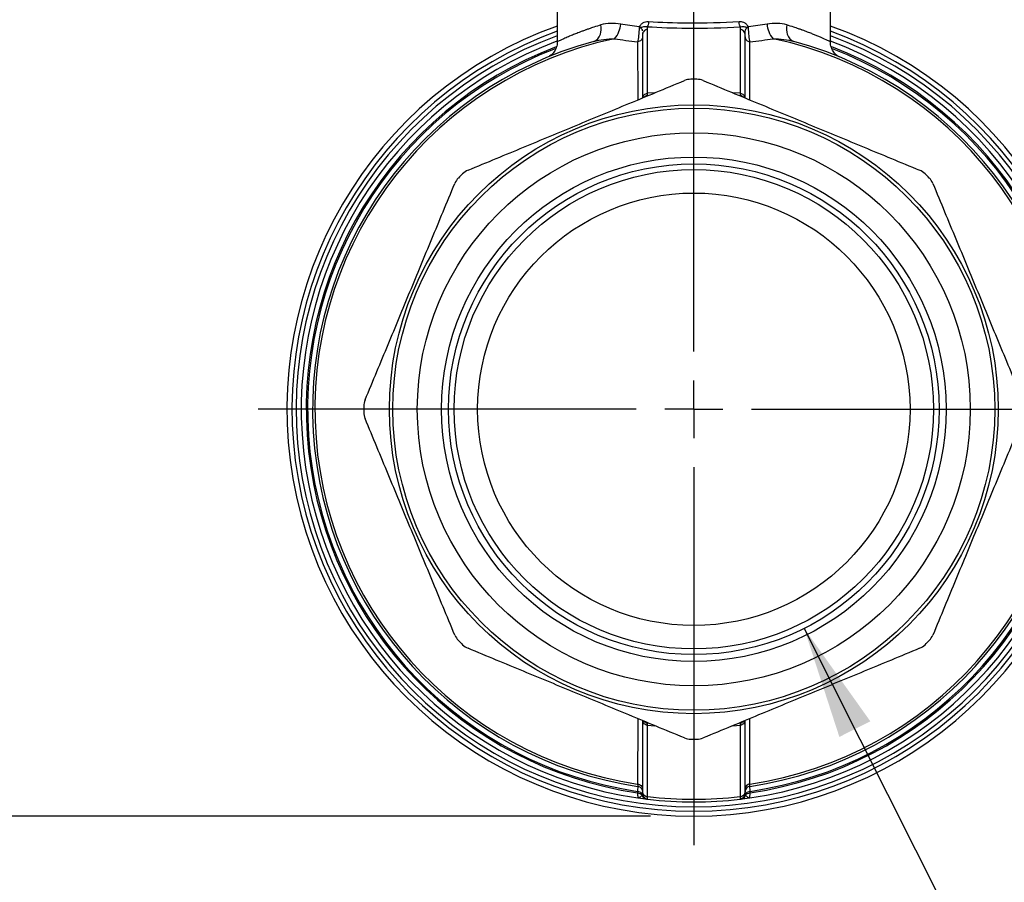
# Model space of a CAD drawing. Header units: inches. Extents: x 0.7 to 32.2, y 0.7 to 24.8.
# Tile 9 of 18: x 22 to 25.4, y 5.9 to 8.9. Entities that reach past the tile are written whole.
import ezdxf

# ---------------------------------------------------------------- set-up
doc = ezdxf.new("R2010")
doc.units = ezdxf.units.IN
doc.header["$LTSCALE"] = 3
doc.header["$MEASUREMENT"] = 0
doc.linetypes.add('SLD-Center', pattern=[0.75, 0.6, -0.05, 0.05, -0.05])
doc.linetypes.add('SLD-Solid', pattern=[0])
doc.layers.add('CENTER', color=40, linetype='SLD-Center')
doc.layers.add('DIMENSIONS', color=140, linetype='SLD-Solid', lineweight=25)
doc.styles.add('SLDTEXTSTYLE0', font='TXT', dxfattribs={"width": 0.7})
doc.dimstyles.new('SLDDIMSTYLE1', dxfattribs={"dimtxt": 0.254883, "dimasz": 0.39, "dimexe": 0, "dimexo": 0.0625, "dimgap": 0.063721, "dimtad": 0, "dimtih": 1, "dimtoh": 1, "dimrnd": 1e-09, "dimzin": 12, "dimdsep": 46, "dimtxsty": 'SLDTEXTSTYLE0', "dimsah": 1, "dimcen": 0.09, "dimadec": 0, "dimazin": 3, "dimtfac": 1, "dimtofl": 0, "dimtmove": 0, "dimatfit": 3, "dimfxl": 0, "dimfrac": 2, "dimtolj": 1, "dimtzin": 12, "dimarcsym": 0})
doc.dimstyles.new('SLDDIMSTYLE2', dxfattribs={"dimtxt": 0.254883, "dimasz": 0.39, "dimexe": 0, "dimexo": 0.0625, "dimgap": 0.063721, "dimtad": 0, "dimtih": 1, "dimtoh": 1, "dimrnd": 1e-09, "dimzin": 4, "dimdsep": 46, "dimtxsty": 'SLDTEXTSTYLE0', "dimsah": 1, "dimcen": 0.09, "dimadec": 0, "dimazin": 1, "dimtfac": 1, "dimtofl": 0, "dimtmove": 0, "dimatfit": 3, "dimfxl": 0, "dimfrac": 2, "dimtolj": 1, "dimtzin": 12, "dimarcsym": 0})
doc.dimstyles.new('SLDDIMSTYLE4', dxfattribs={"dimtxt": 0.254883, "dimasz": 0.39, "dimexe": 0, "dimexo": 0.0625, "dimgap": 0.063721, "dimtad": 0, "dimtih": 1, "dimtoh": 1, "dimrnd": 1e-09, "dimzin": 12, "dimdsep": 46, "dimtxsty": 'SLDTEXTSTYLE0', "dimsah": 1, "dimcen": 0, "dimadec": 0, "dimazin": 3, "dimtfac": 1, "dimtofl": 0, "dimtmove": 0, "dimatfit": 3, "dimfxl": 0, "dimfrac": 2, "dimtolj": 1, "dimtzin": 12, "dimarcsym": 0})

# ---------------------------------------------------------------- blocks, each defined once
blk = doc.blocks.new('_D_4')
at = {"layer": 'DIMENSIONS'}
for p, q in [((18.0689, 10.5912), (18.0689, 13.4034)), ((25.7066, 7.707), (25.7066, 13.4034)), ((18.0689, 13.0284), (21.0576, 13.0284)), ((21.403, 13.0284), (21.3174, 13.0284)), ((21.3174, 13.0284), (21.3174, 12.6233)), ((22.3725, 13.0284), (22.4581, 13.0284)), ((22.4581, 13.0284), (22.4581, 12.6233)), ((25.7066, 13.0284), (22.7179, 13.0284)), ((21.3174, 12.6233), (21.403, 12.6233)), ((22.4581, 12.6233), (22.3725, 12.6233))]:
    blk.add_line(p, q, dxfattribs=at)
for points in [[(18.0689, 13.0284), (18.4589, 12.9684), (18.4589, 13.0884)], [(25.7066, 13.0284), (25.3166, 13.0884), (25.3166, 12.9684)]]:
    blk.add_solid(points, dxfattribs=at)
at = {"layer": 'DIMENSIONS', "char_height": 0.25, "attachment_point": 1, "style": 'SLDTEXTSTYLE0'}
for s, insert in [('7.64', (21.509, 13.4077)), ('194.0', (21.403, 12.9456))]:
    blk.add_mtext(s, dxfattribs=dict(at, insert=insert))
blk = doc.blocks.new('_D_5')
at = {"layer": 'DIMENSIONS'}
for p, q in [((18.0248, 10.6542), (16.5127, 10.6542)), ((16.8877, 10.6542), (16.8877, 8.864)), ((16.403, 8.4019), (16.3174, 8.4019)), ((16.3174, 8.4019), (16.3174, 7.9968)), ((17.3725, 8.4019), (17.458, 8.4019)), ((17.458, 8.4019), (17.458, 7.9968)), ((16.3174, 7.9968), (16.403, 7.9968)), ((17.458, 7.9968), (17.3725, 7.9968)), ((16.8877, 6.1495), (16.8877, 7.9397)), ((24.1491, 6.1495), (16.5127, 6.1495))]:
    blk.add_line(p, q, dxfattribs=at)
for points in [[(16.8877, 10.6542), (16.8277, 10.2642), (16.9477, 10.2642)], [(16.8877, 6.1495), (16.9477, 6.5395), (16.8277, 6.5395)]]:
    blk.add_solid(points, dxfattribs=at)
at = {"layer": 'DIMENSIONS', "char_height": 0.25, "attachment_point": 1, "style": 'SLDTEXTSTYLE0'}
for s, insert in [('4.50', (16.509, 8.7812)), ('114.4', (16.403, 8.319))]:
    blk.add_mtext(s, dxfattribs=dict(at, insert=insert))
blk = doc.blocks.new('_D_7')
at = {"layer": 'DIMENSIONS'}
for p, q in [((24.6809, 6.7989), (25.4971, 5.1777)), ((25.4971, 5.1777), (26.8455, 5.1777))]:
    blk.add_line(p, q, dxfattribs=at)
blk.add_solid([(24.6809, 6.7989), (24.8027, 6.4235), (24.9098, 6.4775)], dxfattribs=at)
at = {"layer": 'DIMENSIONS', "char_height": 0.25, "attachment_point": 1, "style": 'SLDTEXTSTYLE0'}
for s, insert in [('1-1/2" NPT', (26.7543, 5.7025)), ('FEMALE', (27.033, 5.2974)), ('INLET / OUTLET', (26.3409, 4.8923))]:
    blk.add_mtext(s, dxfattribs=dict(at, insert=insert))
blk = doc.blocks.new('SW_CENTERMARKSYMBOL_0')
at = {"layer": 'CENTER', "color": 0}
for p, q in [((0, 0.2), (0, 1.5075)), ((0, 0), (0, 0.1)), ((-0.2, 0), (-1.5075, 0)), ((0, 0), (-0.1, 0)), ((0, 0), (0, -0.1)), ((0, 0), (0.1, 0)), ((0.2, 0), (1.5075, 0)), ((0, -0.2), (0, -1.5075))]:
    blk.add_line(p, q, dxfattribs=at)

msp = doc.modelspace()

# ---------------------------------------------------------------- linework, layer by layer
for p, q in [((24.7716, 8.8266), (24.7716, 8.9618)), ((23.8267, 8.9354), (23.8267, 8.8266)), ((24.1214, 8.8589), (24.122, 8.8543)), ((24.1393, 8.6503), (24.1393, 8.8713)), ((24.4589, 8.8713), (24.4589, 8.6503)), ((24.1048, 8.8285), (24.1053, 8.6273)), ((24.122, 8.8543), (24.122, 8.6334)), ((24.4763, 8.6334), (24.4763, 8.8543)), ((24.4929, 8.6273), (24.4934, 8.8285)), ((24.1642, 8.6517), (24.1393, 8.6503)), ((24.4589, 8.6503), (24.434, 8.6517)), ((24.1053, 6.4867), (24.1048, 6.2605)), ((24.122, 6.4807), (24.122, 6.233)), ((24.4763, 6.233), (24.4763, 6.4807)), ((24.4934, 6.2605), (24.4929, 6.4867)), ((24.1393, 6.216), (24.1393, 6.4637)), ((24.1393, 6.4637), (24.1642, 6.4623)), ((24.434, 6.4623), (24.4589, 6.4637)), ((24.4589, 6.4637), (24.4589, 6.216)), ((24.1043, 6.2351), (24.1043, 6.2303)), ((24.4939, 6.2303), (24.4939, 6.2351)), ((24.122, 6.233), (24.122, 6.2277)), ((24.1322, 6.2101), (24.139, 6.2082)), ((24.1356, 6.2086), (24.1369, 6.2085)), ((24.1393, 6.2082), (24.1393, 6.2087)), ((24.4589, 6.2087), (24.4589, 6.2082)), ((24.4592, 6.2082), (24.466, 6.2101)), ((24.4593, 6.2082), (24.46, 6.2083)), ((24.4613, 6.2085), (24.4626, 6.2086)), ((24.4763, 6.2277), (24.4763, 6.233))]:
    msp.add_line(p, q)
for radius in [1.0531, 1.0413, 0.9567, 0.8726, 0.8488, 0.8292, 0.748]:
    msp.add_circle((24.2991, 7.557), radius)
for centre, radius, start, end in [((24.2991, 7.557), 1.4075, 109.6129, 270), ((24.2991, 7.557), 1.3902, 109.8672, 270), ((24.0735, 8.8115), 0.0778, 58.7704, 61.5879), ((24.2991, 7.557), 1.4075, 270, 70.3871), ((24.2991, 7.557), 1.3902, 270, 70.1328), ((24.5247, 8.8115), 0.0778, 118.4121, 121.2296), ((24.2991, 7.557), 1.3756, 110.0874, 270), ((24.2991, 7.557), 1.3583, 110.405, 261.7868), ((24.2991, 7.557), 1.3189, 105.2063, 261.5435), ((24.2991, 7.557), 1.311, 102.0692, 261.4758), ((24.2991, 7.557), 1.3756, 270, 69.9126), ((24.2991, 7.557), 1.3189, 278.4565, 74.7937), ((24.2991, 7.557), 1.3583, 278.2132, 69.6456), ((24.2991, 7.557), 1.311, 278.5242, 77.9308), ((24.2991, 7.557), 1.341, 110.8278, 261.646), ((24.2991, 7.557), 1.3362, 111.0489, 261.6162), ((24.2991, 7.557), 1.341, 278.354, 69.1562), ((24.2991, 7.557), 1.3362, 278.3838, 68.9778), ((24.2991, 7.557), 1.1417, 89.4864, 90.5136), ((24.2991, 7.557), 1.1417, 134.4864, 135.5136), ((24.2991, 7.557), 1.1417, 44.4864, 45.5136), ((24.2991, 7.557), 1.1417, 179.4864, 180.5136), ((24.2991, 7.557), 1.1417, 224.4864, 225.5136), ((24.2991, 7.557), 1.1417, 314.4864, 315.5136), ((24.2991, 7.557), 1.1417, 269.4864, 270.5136)]:
    msp.add_arc(centre, radius, start, end)
for centre, major_axis, ratio, start_param, end_param in [((24.0804, 6.2155), (0.0589, -0.0073), 0.000905, 5.993391, 6.085604), ((24.5183, 6.2155), (0.0594, 0.0073), 0.000902, 3.338353, 3.430156)]:
    msp.add_ellipse(centre, major_axis=major_axis, ratio=ratio, start_param=start_param, end_param=end_param)
for points in [[(24.046, 8.889), (24.022, 8.8934), (23.9985, 8.893), (23.9779, 8.8867)], [(24.6204, 8.8867), (24.5998, 8.893), (24.5763, 8.8934), (24.5523, 8.889)], [(24.1101, 8.88), (24.0878, 8.8824), (24.0663, 8.8854), (24.046, 8.889)], [(24.1101, 8.8781), (24.1094, 8.8577), (24.1072, 8.8386), (24.1048, 8.8285)], [(24.1106, 8.88), (24.1104, 8.88), (24.1103, 8.88), (24.1101, 8.88)], [(24.1126, 8.878), (24.1132, 8.878), (24.1135, 8.8781), (24.1139, 8.8781)], [(24.1393, 8.8713), (24.1393, 8.8744), (24.1392, 8.8775), (24.1382, 8.8805)], [(24.4601, 8.8805), (24.4591, 8.8775), (24.4589, 8.8744), (24.4589, 8.8713)], [(24.4844, 8.8781), (24.4848, 8.8781), (24.485, 8.878), (24.4856, 8.878)], [(24.4877, 8.88), (24.4878, 8.88), (24.488, 8.88), (24.4881, 8.88)], [(24.5523, 8.889), (24.532, 8.8854), (24.5105, 8.8824), (24.4881, 8.88)], [(24.4934, 8.8285), (24.4922, 8.8335), (24.4899, 8.8478), (24.4885, 8.8679), (24.4882, 8.8781)], [(23.9532, 8.8297), (23.9754, 8.8358), (24, 8.8387), (24.025, 8.839)], [(24.025, 8.839), (24.0501, 8.8346), (24.077, 8.8312), (24.1048, 8.8285)], [(24.4763, 8.8454), (24.4763, 8.8413), (24.4798, 8.8331), (24.4887, 8.829), (24.4934, 8.8285)], [(24.4934, 8.8285), (24.5213, 8.8312), (24.5481, 8.8346), (24.5732, 8.839)], [(24.5732, 8.839), (24.5983, 8.8387), (24.6229, 8.8358), (24.6451, 8.8297)], [(24.2889, 8.6987), (24.2812, 8.6986), (24.2738, 8.6971), (24.2668, 8.6942)], [(24.3314, 8.6942), (24.3245, 8.6971), (24.317, 8.6986), (24.3094, 8.6987)], [(24.1393, 8.6433), (24.1393, 8.6445), (24.1393, 8.6469), (24.1393, 8.6503)], [(24.4589, 8.6503), (24.459, 8.6469), (24.459, 8.6445), (24.4589, 8.6433)], [(23.5178, 8.384), (23.5109, 8.3811), (23.5045, 8.3769), (23.4991, 8.3716)], [(25.0992, 8.3716), (25.0937, 8.3769), (25.0873, 8.3811), (25.0804, 8.384)], [(23.4846, 8.3571), (23.4792, 8.3516), (23.475, 8.3452), (23.4722, 8.3383)], [(25.1261, 8.3383), (25.1232, 8.3452), (25.119, 8.3516), (25.1137, 8.3571)], [(23.1619, 7.5893), (23.1591, 7.5824), (23.1575, 7.5749), (23.1574, 7.5673)], [(23.1574, 7.5468), (23.1575, 7.5391), (23.1591, 7.5317), (23.1619, 7.5247)], [(23.4722, 6.7757), (23.475, 6.7688), (23.4792, 6.7624), (23.4846, 6.757)], [(25.1137, 6.757), (25.119, 6.7624), (25.1232, 6.7688), (25.1261, 6.7757)], [(23.4991, 6.7425), (23.5045, 6.7371), (23.5109, 6.7329), (23.5178, 6.7301)], [(25.0804, 6.7301), (25.0873, 6.7329), (25.0937, 6.7371), (25.0992, 6.7425)], [(24.1393, 6.4637), (24.1393, 6.4672), (24.1393, 6.4696), (24.1393, 6.4707)], [(24.4589, 6.4707), (24.459, 6.4696), (24.459, 6.4672), (24.4589, 6.4637)], [(24.2668, 6.4198), (24.2738, 6.417), (24.2812, 6.4154), (24.2889, 6.4153)], [(24.3094, 6.4153), (24.317, 6.4154), (24.3245, 6.417), (24.3314, 6.4198)], [(24.1052, 6.2525), (24.1052, 6.2525), (24.1048, 6.246), (24.1043, 6.2351)], [(24.1048, 6.2605), (24.1095, 6.26), (24.1184, 6.2559), (24.122, 6.2477), (24.122, 6.2437)], [(24.1048, 6.2605), (24.105, 6.2553), (24.1052, 6.2525), (24.1052, 6.2525)], [(24.1052, 6.2525), (24.1098, 6.2518), (24.1185, 6.247), (24.122, 6.2377), (24.122, 6.233)], [(24.4934, 6.2605), (24.4888, 6.26), (24.4799, 6.2559), (24.4763, 6.2477), (24.4763, 6.2437)], [(24.4931, 6.2525), (24.4931, 6.2525), (24.4932, 6.2553), (24.4934, 6.2605)], [(24.4939, 6.2351), (24.4934, 6.246), (24.4931, 6.2525), (24.4931, 6.2525)], [(24.1214, 6.2246), (24.1211, 6.2238), (24.1207, 6.2231), (24.1201, 6.2223)], [(24.1356, 6.2086), (24.1285, 6.2095), (24.1222, 6.2151), (24.1201, 6.2223)], [(24.122, 6.2277), (24.122, 6.2267), (24.1218, 6.2255), (24.1214, 6.2246)], [(24.1393, 6.216), (24.1346, 6.2165), (24.1256, 6.2206), (24.122, 6.2288), (24.122, 6.233)], [(24.1322, 6.2101), (24.1341, 6.2092), (24.1361, 6.2086), (24.1382, 6.2083)], [(24.4589, 6.216), (24.3529, 6.2036), (24.2454, 6.2036), (24.1393, 6.216)], [(24.1393, 6.2082), (24.2454, 6.1956), (24.3529, 6.1956), (24.4589, 6.2082)], [(24.4763, 6.233), (24.4763, 6.2288), (24.4727, 6.2206), (24.4637, 6.2165), (24.4589, 6.216)], [(24.4768, 6.2246), (24.4762, 6.2204), (24.4721, 6.2126), (24.4642, 6.2088), (24.46, 6.2083)], [(24.4781, 6.2223), (24.4761, 6.2151), (24.4697, 6.2095), (24.4626, 6.2086)], [(24.4781, 6.2223), (24.4776, 6.2231), (24.4771, 6.2238), (24.4768, 6.2246)]]:
    msp.add_open_spline(points, degree=3)
for points, knots in [([(24.1424, 8.8974), (24.1352, 8.8979), (24.1242, 8.8955), (24.115, 8.8874), (24.1121, 8.883), (24.1112, 8.8813), (24.1108, 8.8804), (24.1106, 8.88)], [-0.1058145, -0.1058145, -0.1058145, -0.1058145, -0.0453491, -0.0151164, -0.0075582, -0.0037791, 0, 0, 0, 0]), ([(24.1424, 8.8974), (24.1422, 8.8936), (24.1411, 8.8868), (24.1391, 8.882), (24.1382, 8.8805)], [0, 0, 0, 0, 0.571429, 1, 1, 1, 1]), ([(24.4559, 8.8974), (24.3986, 8.8936), (24.2911, 8.8911), (24.1853, 8.8945), (24.1424, 8.8974)], [0, 0, 0, 0, 0.482313, 0.8440478, 0.8440478, 0.8440478, 0.8440478]), ([(24.4877, 8.88), (24.4875, 8.8804), (24.4871, 8.8813), (24.4862, 8.883), (24.4843, 8.8858), (24.4798, 8.8906), (24.4703, 8.8965), (24.4612, 8.8978), (24.4559, 8.8974)], [0, 0, 0, 0, 0.0037791, 0.0075582, 0.0151164, 0.0302327, 0.0604654, 0.1058145, 0.1058145, 0.1058145, 0.1058145]), ([(24.4601, 8.8805), (24.4591, 8.882), (24.4572, 8.8868), (24.4561, 8.8936), (24.4559, 8.8974)], [0, 0, 0, 0, 0.428571, 1, 1, 1, 1]), ([(23.9779, 8.8867), (23.9696, 8.8841), (23.9552, 8.8797), (23.9386, 8.874), (23.9289, 8.8706), (23.9244, 8.8689), (23.9195, 8.8671), (23.9124, 8.8645), (23.9027, 8.8608), (23.894, 8.8575), (23.8862, 8.8544), (23.8745, 8.8496), (23.8604, 8.8436), (23.8463, 8.8375), (23.8362, 8.8328), (23.8292, 8.8296), (23.8257, 8.828), (23.8268, 8.8285), (23.8269, 8.8285)], [0, 0, 0, 0, 0.089982, 0.155391, 0.196219, 0.210708, 0.212464, 0.259886, 0.304894, 0.347487, 0.387669, 0.42544, 0.540101, 0.649147, 0.752678, 0.850814, 0.991691, 1, 1, 1, 1]), ([(23.9532, 8.8297), (23.9633, 8.8325), (23.9778, 8.8483), (23.9795, 8.8752), (23.9779, 8.8867)], [0, 0, 0, 0, 0.5714286, 1, 1, 1, 1]), ([(24.025, 8.839), (24.031, 8.845), (24.0403, 8.8605), (24.045, 8.8805), (24.046, 8.889)], [0, 0, 0, 0, 0.571429, 1, 1, 1, 1]), ([(24.1106, 8.88), (24.1104, 8.8794), (24.1102, 8.8788), (24.1101, 8.8782), (24.1101, 8.8781), (24.1101, 8.8781)], [-0.00340851, -0.00340851, -0.00340851, -0.00340851, -0.00031213, -0.00031213, 0, 0, 0, 0]), ([(24.1101, 8.8781), (24.1105, 8.8781), (24.1107, 8.8781), (24.1117, 8.878), (24.1122, 8.878), (24.1126, 8.878)], [-0.00340851, -0.00340851, -0.00340851, -0.00340851, -0.003096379, -0.003096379, -0.001837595, -0.001837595, -0.001837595, -0.001837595]), ([(24.1101, 8.8781), (24.1112, 8.8778), (24.1135, 8.8773), (24.1173, 8.875), (24.1205, 8.871), (24.1205, 8.8673), (24.1206, 8.8656)], [0, 0, 0, 0, 0.15914, 0.325634, 0.692418, 1, 1, 1, 1]), ([(24.1139, 8.8781), (24.1147, 8.8781), (24.1157, 8.8783), (24.1173, 8.8787), (24.1209, 8.8798), (24.1278, 8.8818), (24.1342, 8.8816), (24.1382, 8.8805)], [-0.1058145, -0.1058145, -0.1058145, -0.1058145, -0.1020354, -0.0982563, -0.0906981, -0.0604654, 0, 0, 0, 0]), ([(24.1232, 8.8604), (24.1232, 8.8604), (24.122, 8.8586), (24.122, 8.8565), (24.122, 8.8543)], [0, 0, 0, 0, 0.000331, 1, 1, 1, 1]), ([(24.1393, 8.8713), (24.137, 8.8708), (24.1323, 8.8699), (24.1265, 8.8659), (24.1243, 8.8622), (24.1232, 8.8604)], [0, 0, 0, 0, 0.33337, 0.66674, 1, 1, 1, 1]), ([(24.1382, 8.8805), (24.1822, 8.8775), (24.2909, 8.874), (24.4013, 8.8765), (24.4601, 8.8805)], [0, 0, 0, 0, 0.3617348, 0.8440478, 0.8440478, 0.8440478, 0.8440478]), ([(24.4763, 8.8543), (24.4763, 8.8585), (24.4745, 8.8626), (24.4682, 8.8687), (24.4637, 8.8708), (24.4589, 8.8713)], [0, 0, 0, 0, 0.5, 0.5, 1, 1, 1, 1]), ([(24.4601, 8.8805), (24.4631, 8.8814), (24.4683, 8.8818), (24.4746, 8.8806), (24.4786, 8.8794), (24.4809, 8.8787), (24.4825, 8.8783), (24.4835, 8.8781), (24.4844, 8.8781)], [0.0000365, 0.0000365, 0.0000365, 0.0000365, 0.0453491, 0.0755818, 0.0906981, 0.0982563, 0.1020354, 0.1058145, 0.1058145, 0.1058145, 0.1058145]), ([(24.4763, 8.8543), (24.4763, 8.8613), (24.4768, 8.8729), (24.4842, 8.8775), (24.4882, 8.8781)], [0, 0, 0, 0, 0.0874526, 0.1530421, 0.1530421, 0.1530421, 0.1530421]), ([(24.4856, 8.878), (24.486, 8.878), (24.4866, 8.878), (24.4876, 8.8781), (24.4878, 8.8781), (24.4882, 8.8781)], [-0.00031213, -0.00031213, -0.00031213, -0.00031213, 0.000948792, 0.000948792, 0.001260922, 0.001260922, 0.001260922, 0.001260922]), ([(24.4882, 8.8781), (24.4881, 8.8781), (24.4881, 8.8782), (24.488, 8.8788), (24.4879, 8.8794), (24.4877, 8.88)], [-0.00031213, -0.00031213, -0.00031213, -0.00031213, 0, 0, 0.003096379, 0.003096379, 0.003096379, 0.003096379]), ([(24.5523, 8.889), (24.5533, 8.8805), (24.558, 8.8605), (24.5673, 8.845), (24.5732, 8.839)], [0, 0, 0, 0, 0.428571, 1, 1, 1, 1]), ([(24.6204, 8.8867), (24.6187, 8.8752), (24.6205, 8.8483), (24.635, 8.8325), (24.6451, 8.8297)], [0, 0, 0, 0, 0.4285714, 1, 1, 1, 1]), ([(24.7714, 8.8285), (24.7714, 8.8285), (24.7725, 8.828), (24.7678, 8.8301), (24.7533, 8.8369), (24.7291, 8.8474), (24.7068, 8.8565), (24.6923, 8.8621), (24.6812, 8.8662), (24.6752, 8.8684), (24.6752, 8.8684), (24.6752, 8.8684), (24.6752, 8.8684), (24.6752, 8.8684), (24.6752, 8.8684), (24.6752, 8.8684), (24.6751, 8.8684), (24.6751, 8.8685), (24.675, 8.8685), (24.6746, 8.8686), (24.6734, 8.8691), (24.6691, 8.8707), (24.6596, 8.874), (24.643, 8.8797), (24.6287, 8.8841), (24.6204, 8.8867)], [0, 0, 0, 0, 0.008336, 0.149258, 0.350839, 0.574375, 0.638714, 0.709731, 0.787434, 0.787437, 0.787439, 0.787443, 0.787451, 0.787465, 0.787491, 0.787539, 0.787631, 0.78782, 0.788229, 0.789192, 0.792487, 0.803689, 0.844538, 0.909977, 1, 1, 1, 1]), ([(23.8267, 8.8284), (23.8265, 8.8249), (23.8261, 8.8177), (23.8233, 8.8078), (23.8193, 8.799), (23.8123, 8.7886), (23.8028, 8.7796), (23.7991, 8.7777), (23.797, 8.7766)], [0, 0, 0, 0, 0.092551, 0.185429, 0.283788, 0.392575, 0.656148, 1, 1, 1, 1]), ([(24.122, 8.8453), (24.1219, 8.8412), (24.1184, 8.8331), (24.1095, 8.829), (24.1048, 8.8285)], [0, 0, 0, 0, 0.4981474, 0.9981474, 0.9981474, 0.9981474, 0.9981474]), ([(24.8012, 8.7766), (24.7991, 8.7777), (24.7954, 8.7796), (24.7859, 8.7886), (24.779, 8.799), (24.775, 8.8078), (24.7721, 8.8177), (24.7717, 8.8249), (24.7715, 8.8284)], [0, 0, 0, 0, 0.343852, 0.607425, 0.716212, 0.814571, 0.907449, 1, 1, 1, 1]), ([(23.5178, 8.384), (23.5846, 8.4117), (23.648, 8.4379), (23.7717, 8.4892), (23.832, 8.5141), (23.9526, 8.5641), (24.0129, 8.589), (24.1366, 8.6403), (24.2, 8.6665), (24.2668, 8.6942)], [0, 0, 0, 0, 0.25, 0.25, 0.5, 0.5, 0.75, 0.75, 1, 1, 1, 1]), ([(24.3314, 8.6942), (24.3982, 8.6665), (24.4616, 8.6403), (24.5853, 8.589), (24.6456, 8.5641), (24.7662, 8.5141), (24.8265, 8.4892), (24.9502, 8.4379), (25.0136, 8.4117), (25.0804, 8.384)], [0, 0, 0, 0, 0.25, 0.25, 0.5, 0.5, 0.75, 0.75, 1, 1, 1, 1]), ([(24.122, 8.6334), (24.122, 8.6375), (24.1238, 8.6416), (24.1301, 8.6478), (24.1346, 8.6498), (24.1393, 8.6503)], [0, 0, 0, 0, 0.5, 0.5, 1, 1, 1, 1]), ([(24.1264, 8.636), (24.1266, 8.6363), (24.1279, 8.6387), (24.1324, 8.6417), (24.137, 8.6428), (24.1393, 8.6433)], [0, 0, 0, 0, 0.068161, 0.53408, 1, 1, 1, 1]), ([(24.4589, 8.6503), (24.4637, 8.6498), (24.4682, 8.6478), (24.4745, 8.6416), (24.4763, 8.6375), (24.4763, 8.6334)], [0, 0, 0, 0, 0.5, 0.5, 1, 1, 1, 1]), ([(24.4589, 8.6433), (24.4612, 8.6428), (24.4658, 8.6417), (24.4703, 8.6387), (24.4717, 8.6363), (24.4719, 8.636)], [0, 0, 0, 0, 0.46592, 0.931839, 1, 1, 1, 1]), ([(23.1619, 7.5893), (23.1896, 7.6561), (23.2159, 7.7195), (23.2671, 7.8432), (23.2921, 7.9035), (23.342, 8.0241), (23.367, 8.0844), (23.4182, 8.2081), (23.4445, 8.2715), (23.4722, 8.3383)], [0, 0, 0, 0, 0.25, 0.25, 0.5, 0.5, 0.75, 0.75, 1, 1, 1, 1]), ([(25.1261, 8.3383), (25.1537, 8.2715), (25.18, 8.2081), (25.2313, 8.0844), (25.2562, 8.0241), (25.3062, 7.9035), (25.3311, 7.8432), (25.3824, 7.7195), (25.4086, 7.6561), (25.4363, 7.5893)], [0, 0, 0, 0, 0.25, 0.25, 0.5, 0.5, 0.75, 0.75, 1, 1, 1, 1]), ([(23.4722, 6.7757), (23.4445, 6.8425), (23.4182, 6.9059), (23.367, 7.0296), (23.342, 7.0899), (23.2921, 7.2105), (23.2671, 7.2708), (23.2159, 7.3945), (23.1896, 7.4579), (23.1619, 7.5247)], [0, 0, 0, 0, 0.25, 0.25, 0.5, 0.5, 0.75, 0.75, 1, 1, 1, 1]), ([(25.4363, 7.5247), (25.4086, 7.4579), (25.3824, 7.3945), (25.3311, 7.2708), (25.3062, 7.2105), (25.2562, 7.0899), (25.2313, 7.0296), (25.18, 6.9059), (25.1537, 6.8425), (25.1261, 6.7757)], [0, 0, 0, 0, 0.25, 0.25, 0.5, 0.5, 0.75, 0.75, 1, 1, 1, 1]), ([(24.2668, 6.4198), (24.2, 6.4475), (24.1366, 6.4738), (24.0129, 6.525), (23.9526, 6.55), (23.832, 6.5999), (23.7717, 6.6249), (23.648, 6.6761), (23.5846, 6.7024), (23.5178, 6.7301)], [0, 0, 0, 0, 0.25, 0.25, 0.5, 0.5, 0.75, 0.75, 1, 1, 1, 1]), ([(25.0804, 6.7301), (25.0136, 6.7024), (24.9502, 6.6761), (24.8265, 6.6249), (24.7662, 6.5999), (24.6456, 6.55), (24.5853, 6.525), (24.4616, 6.4738), (24.3982, 6.4475), (24.3314, 6.4198)], [0, 0, 0, 0, 0.25, 0.25, 0.5, 0.5, 0.75, 0.75, 1, 1, 1, 1]), ([(24.1393, 6.4637), (24.1346, 6.4642), (24.1301, 6.4662), (24.1238, 6.4724), (24.122, 6.4765), (24.122, 6.4807)], [0, 0, 0, 0, 0.5, 0.5, 1, 1, 1, 1]), ([(24.1393, 6.4707), (24.137, 6.4713), (24.1324, 6.4724), (24.1279, 6.4754), (24.1266, 6.4777), (24.1264, 6.478)], [0, 0, 0, 0, 0.4659197, 0.9318394, 1, 1, 1, 1]), ([(24.4763, 6.4807), (24.4763, 6.4765), (24.4745, 6.4724), (24.4682, 6.4662), (24.4637, 6.4642), (24.4589, 6.4637)], [0, 0, 0, 0, 0.5, 0.5, 1, 1, 1, 1]), ([(24.4719, 6.478), (24.4717, 6.4777), (24.4703, 6.4754), (24.4658, 6.4724), (24.4612, 6.4713), (24.4589, 6.4707)], [0, 0, 0, 0, 0.068161, 0.53408, 1, 1, 1, 1]), ([(24.1043, 6.2351), (24.1091, 6.2348), (24.1168, 6.232), (24.1206, 6.2268), (24.1214, 6.2246)], [0.1622376, 0.1622376, 0.1622376, 0.1622376, 0.6622376, 1, 1, 1, 1]), ([(24.4931, 6.2525), (24.4885, 6.2518), (24.4841, 6.2494), (24.478, 6.2423), (24.4763, 6.2377), (24.4763, 6.233)], [0, 0, 0, 0, 0.5, 0.5, 1, 1, 1, 1]), ([(24.4769, 6.2246), (24.4776, 6.2268), (24.4815, 6.232), (24.4892, 6.2348), (24.4939, 6.2351)], [0.1622376, 0.1622376, 0.1622376, 0.1622376, 0.5, 1, 1, 1, 1]), ([(24.1043, 6.2303), (24.1077, 6.23), (24.1143, 6.2283), (24.1187, 6.2245), (24.1201, 6.2223)], [0, 0, 0, 0, 0.3590286, 0.7036903, 0.7036903, 0.7036903, 0.7036903]), ([(24.1043, 6.2303), (24.1046, 6.224), (24.105, 6.2154), (24.1051, 6.2127), (24.1051, 6.2127)], [-0.1563958, -0.1563958, -0.1563958, -0.1563958, -0.0670268, 0, 0, 0, 0]), ([(24.1201, 6.2223), (24.1172, 6.2176), (24.1113, 6.2119), (24.1051, 6.2127), (24.1051, 6.2127), (24.1051, 6.2127)], [-0.0005765, -0.0005765, -0.0005765, -0.0005765, 0.1352264, 0.1352264, 0.1358029, 0.1358029, 0.1358029, 0.1358029]), ([(24.1051, 6.2127), (24.1051, 6.2127), (24.1052, 6.2127), (24.1178, 6.2109), (24.1297, 6.2093), (24.1356, 6.2086)], [-0.0005765, -0.0005765, -0.0005765, -0.0005765, 0, 0, 0.1358029, 0.1358029, 0.1358029, 0.1358029]), ([(24.1214, 6.2246), (24.1221, 6.2204), (24.1251, 6.2146), (24.1304, 6.211), (24.1322, 6.2101)], [0, 0, 0, 0, 0.5, 0.75, 0.75, 0.75, 0.75]), ([(24.1296, 6.2126), (24.1286, 6.2132), (24.1258, 6.2153), (24.1228, 6.2207), (24.1222, 6.2254), (24.122, 6.2277)], [0, 0, 0, 0, 0.190611, 0.595306, 1, 1, 1, 1]), ([(24.1291, 6.2125), (24.1307, 6.2115), (24.1338, 6.2093), (24.1374, 6.2086), (24.1393, 6.2083)], [0, 0, 0, 0, 0.4992424, 1, 1, 1, 1]), ([(24.1382, 6.2083), (24.1386, 6.2083), (24.1392, 6.2082), (24.1393, 6.2082), (24.1393, 6.2082)], [0, 0, 0, 0, 0.639723, 1, 1, 1, 1]), ([(24.1393, 6.2087), (24.1393, 6.209), (24.1392, 6.2097), (24.1393, 6.2137), (24.1393, 6.216)], [0, 0, 0, 0, 0.4295214, 1, 1, 1, 1]), ([(24.4589, 6.216), (24.459, 6.2137), (24.459, 6.2097), (24.459, 6.209), (24.4589, 6.2087)], [0, 0, 0, 0, 0.570479, 1, 1, 1, 1]), ([(24.459, 6.2083), (24.4608, 6.2086), (24.4645, 6.2093), (24.4676, 6.2115), (24.4691, 6.2125)], [0, 0, 0, 0, 0.500758, 1, 1, 1, 1]), ([(24.4626, 6.2086), (24.4685, 6.2093), (24.4805, 6.2109), (24.4931, 6.2127), (24.4931, 6.2127), (24.4932, 6.2127)], [0, 0, 0, 0, 0.1358035, 0.1358035, 0.1363793, 0.1363793, 0.1363793, 0.1363793]), ([(24.4763, 6.2277), (24.476, 6.2254), (24.4755, 6.2207), (24.4725, 6.2153), (24.4696, 6.2132), (24.4687, 6.2126)], [0, 0, 0, 0, 0.4046945, 0.8093889, 1, 1, 1, 1]), ([(24.4781, 6.2223), (24.4795, 6.2245), (24.4839, 6.2283), (24.4905, 6.23), (24.4939, 6.2303)], [0, 0, 0, 0, 0.3446617, 0.7036903, 0.7036903, 0.7036903, 0.7036903]), ([(24.4932, 6.2127), (24.4931, 6.2127), (24.4931, 6.2127), (24.4869, 6.2119), (24.481, 6.2176), (24.4781, 6.2223)], [0, 0, 0, 0, 0.0005758, 0.0005758, 0.1363793, 0.1363793, 0.1363793, 0.1363793]), ([(24.4932, 6.2127), (24.4932, 6.2127), (24.4933, 6.2163), (24.4937, 6.2256), (24.4939, 6.2303)], [-0.2080525, -0.2080525, -0.2080525, -0.2080525, -0.1186835, -0.0516568, -0.0516568, -0.0516568, -0.0516568])]:
    msp.add_open_spline(points, degree=3, knots=knots)

# ---------------------------------------------------------------- block references
at = {"layer": 'CENTER'}
msp.add_blockref('SW_CENTERMARKSYMBOL_0', (24.2991, 7.557), dxfattribs=at)

# ---------------------------------------------------------------- dimensions: what is measured, and where the dimension line sits
at = {"layer": 'DIMENSIONS'}
dim = msp.add_linear_dim(base=(18.0689, 13.0284), p1=(25.7066, 7.557), p2=(18.0689, 10.4412), dimstyle='SLDDIMSTYLE1', dxfattribs=at)
dim.commit()
dim.dimension.update_dxf_attribs({"geometry": '_D_4', "text_midpoint": (21.8877, 13.0284), "dimtype": 160})
dim = msp.add_linear_dim(base=(16.8877, 10.6542), p1=(24.2991, 6.1495), p2=(18.1748, 10.6542), angle=90, dimstyle='SLDDIMSTYLE2', dxfattribs=at)
dim.commit()
dim.dimension.update_dxf_attribs({"geometry": '_D_5', "text_midpoint": (16.8877, 8.4019), "dimtype": 160})
dim = msp.add_diameter_dim_2p(p1=(23.9174, 8.3152), p2=(24.6809, 6.7989), text='1-1/2" NPT\\PFEMALE\\PINLET / OUTLET', dimstyle='SLDDIMSTYLE4', override={"dimpost": '<>'}, dxfattribs=at)
dim.commit()
dim.dimension.update_dxf_attribs({"geometry": '_D_7', "text_midpoint": (27.6867, 5.1777), "dimtype": 163})

doc.saveas('drawing.dxf')
